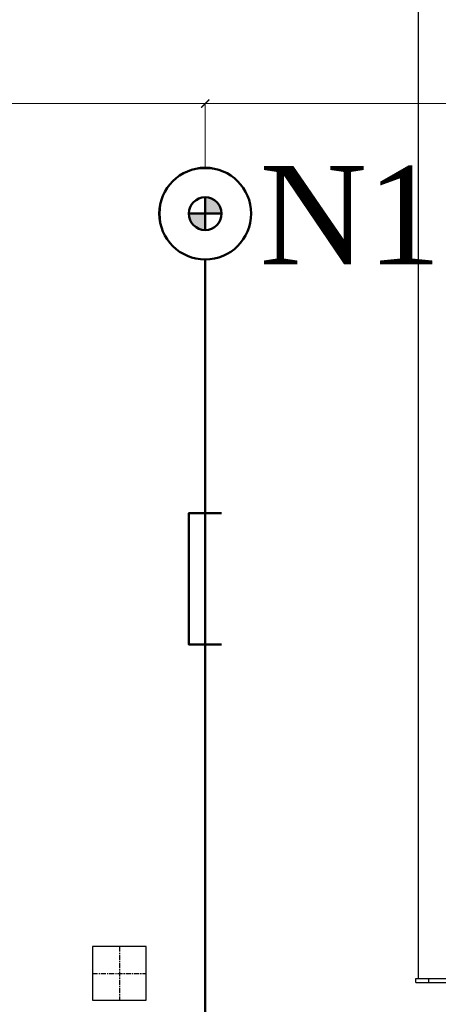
# Model space of a CAD drawing. Header units: millimetres. Extents: x 196 to 1773810, y -221320 to 153872.
# Tile 133 of 256: x 1152726 to 1154004, y -203054 to -200050. Entities that reach past the tile are written whole.
import ezdxf

# ---------------------------------------------------------------- set-up
doc = ezdxf.new("R2010")
doc.units = ezdxf.units.MM
doc.set_wipeout_variables(frame=1)
doc.linetypes.add('CENTER', pattern=[50.8, 31.75, -6.35, 6.35, -6.35])
doc.layers.get('Defpoints').update_dxf_attribs({"lineweight": 18})
for name, color, linetype, lineweight in [('.', 7, 'Continuous', 15), ('00_Основной', 163, 'Continuous', 40), ('Эл.линия силовых сетей', 1, 'Continuous', 50), ('Электроосвещение', 1, 'Continuous', 50)]:
    doc.layers.add(name, color=color, linetype=linetype, lineweight=lineweight)
doc.styles.add('TIMES NEW', font='times.ttf')
doc.styles.add('Times New Roman', font='times.ttf')
doc.dimstyles.new('ЭО', dxfattribs={"dimtxt": 200, "dimasz": 25, "dimexe": 0.18, "dimexo": 0.0625, "dimgap": 0.09, "dimtad": 2, "dimdec": 0, "dimzin": 0, "dimdsep": 46, "dimtxsty": 'TIMES NEW', "dimblk": 'ARCHTICK', "dimcen": 0.09, "dimclrd": 253, "dimclre": 253, "dimclrt": 252, "dimadec": 0, "dimazin": 0, "dimtfac": 1, "dimtdec": 0, "dimtofl": 0, "dimtmove": 0, "dimatfit": 3, "dimfxl": 1, "dimtolj": 1, "dimtzin": 0, "dimlwd": 15, "dimlwe": 15, "dimarcsym": 1})

# ---------------------------------------------------------------- blocks, each defined once
blk = doc.blocks.new('ДСП-3004 100Вт')
at = {"color": 1, "lineweight": 50}
blk.add_wipeout([(-12.1, 138.5), (12.1, 138.5), (36, 134.3), (58.7, 126), (79.7, 113.9), (98.3, 98.3), (113.9, 79.7), (126, 58.7), (134.3, 36), (138.5, 12.1), (138.5, -12.1), (134.3, -36), (126, -58.7), (113.9, -79.7), (98.3, -98.3), (79.7, -113.9), (58.7, -126), (36, -134.3), (12.1, -138.5), (-12.1, -138.5), (-36, -134.3), (-58.7, -126), (-79.7, -113.9), (-98.3, -98.3), (-113.9, -79.7), (-126, -58.7), (-134.3, -36), (-138.5, -12.1), (-138.5, 12.1), (-134.3, 36), (-126, 58.7), (-113.9, 79.7), (-98.3, 98.3), (-79.7, 113.9), (-58.7, 126), (-36, 134.3)], dxfattribs=at)
at = {"layer": '.', "lineweight": 50, "ltscale": 10}
h = blk.add_hatch(color=2, dxfattribs=at)
h.dxf.hatch_style = 1
h.paths.add_polyline_path([(0, 0), (50, 0, 0.414214), (0, 50)])
h = blk.add_hatch(color=2, dxfattribs=at)
h.dxf.hatch_style = 1
h.paths.add_polyline_path([(0, -50), (0, 0), (-50, 0, 0.414214)])
at = {"layer": 'Электроосвещение', "color": 1, "lineweight": 50, "ltscale": 10}
for points in [[(0, 50), (0, -50)], [(-50, 0), (50, 0)]]:
    blk.add_lwpolyline(points, dxfattribs=at)
for radius in [140, 50]:
    blk.add_circle((0, 0), radius, dxfattribs=at)
blk = doc.blocks.new('_ARCHTICK')
at = {"color": 0, "linetype": 'ByBlock', "const_width": 0.15}
blk.add_lwpolyline([(-0.5, -0.5), (0.5, 0.5)], dxfattribs=at)
blk = doc.blocks.new('*D68')
at = {"layer": 'Defpoints', "color": 0, "linetype": 'ByBlock', "lineweight": 50, "transparency": 16777216}
for p in [(1153292.2, -200306), (1153292.2, -200503.2, -0.5), (1156775.9, -200502.1)]:
    blk.add_point(p, dxfattribs=at)
at = {"layer": 'Электроосвещение', "color": 253, "linetype": 'ByBlock', "lineweight": 15, "transparency": 16777216}
for p, q in [((1153292.2, -200503.1), (1153292.2, -200305.8)), ((1156775.9, -200306), (1153292.2, -200306)), ((1156775.9, -200502), (1156775.9, -200305.8))]:
    blk.add_line(p, q, dxfattribs=at)
at = {"layer": 'Электроосвещение', "color": 253, "linetype": 'ByBlock', "lineweight": 15, "transparency": 16777216, "xscale": 25, "yscale": 25, "zscale": 25, "rotation": 180}
blk.add_blockref('_ARCHTICK', (1153292.2, -200306), dxfattribs=at)
at = {"layer": 'Электроосвещение', "color": 253, "linetype": 'ByBlock', "lineweight": 15, "transparency": 16777216, "xscale": 25, "yscale": 25, "zscale": 25}
blk.add_blockref('_ARCHTICK', (1156775.9, -200306), dxfattribs=at)
at = {"layer": 'Электроосвещение', "color": 252, "linetype": 'ByBlock', "lineweight": 50, "transparency": 16777216, "insert": (1155034, -200204.2), "char_height": 200, "attachment_point": 5, "style": 'TIMES NEW'}
blk.add_mtext('\\A1;3585', dxfattribs=at)
blk = doc.blocks.new('*D69')
at = {"layer": 'Defpoints', "color": 0, "linetype": 'ByBlock', "lineweight": 50, "transparency": 16777216}
for p in [(1149784.8, -200306), (1149784.8, -200501.6, -0.5), (1153292.2, -200501.6, -0.5)]:
    blk.add_point(p, dxfattribs=at)
at = {"layer": 'Электроосвещение', "color": 253, "linetype": 'ByBlock', "lineweight": 15, "transparency": 16777216}
for p, q in [((1149784.8, -200501.6), (1149784.8, -200305.8)), ((1153292.2, -200306), (1149784.8, -200306)), ((1153292.2, -200501.6), (1153292.2, -200305.8))]:
    blk.add_line(p, q, dxfattribs=at)
at = {"layer": 'Электроосвещение', "color": 253, "linetype": 'ByBlock', "lineweight": 15, "transparency": 16777216, "xscale": 25, "yscale": 25, "zscale": 25, "rotation": 180}
blk.add_blockref('_ARCHTICK', (1149784.8, -200306), dxfattribs=at)
at = {"layer": 'Электроосвещение', "color": 253, "linetype": 'ByBlock', "lineweight": 15, "transparency": 16777216, "xscale": 25, "yscale": 25, "zscale": 25}
blk.add_blockref('_ARCHTICK', (1153292.2, -200306), dxfattribs=at)
at = {"layer": 'Электроосвещение', "color": 252, "linetype": 'ByBlock', "lineweight": 50, "transparency": 16777216, "insert": (1151538.5, -200204.2), "char_height": 200, "attachment_point": 5, "style": 'TIMES NEW'}
blk.add_mtext('\\A1;3510', dxfattribs=at)
blk = doc.blocks.new('Лоток')
at = {"layer": 'Эл.линия силовых сетей', "color": 85, "lineweight": 50, "ltscale": 50}
blk.add_lwpolyline([(-200, 100), (-200, 0), (200, 0), (200, 100)], dxfattribs=at)

msp = doc.modelspace()

# ---------------------------------------------------------------- linework, layer by layer
at = {"color": 7, "linetype": 'CENTER', "lineweight": 25, "ltscale": 0.5}
for p, q in [((1153030.3, -202877.3), (1153030.3, -203041.7)), ((1152948.1, -202959.5), (1153112.5, -202959.5))]:
    msp.add_line(p, q, dxfattribs=at)
at = {"color": 252, "lineweight": 30, "ltscale": 10}
msp.add_lwpolyline([(1152948.1, -203041.7), (1153112.5, -203041.7), (1153112.5, -202877.3), (1152948.1, -202877.3), (1152948.1, -203041.7)], dxfattribs=at)
at = {"layer": '00_Основной', "lineweight": 30, "ltscale": 10}
for p, q in [((1153942, -198308.2, -0.3), (1153942, -202975.1, 0.1)), ((1153935.4, -202975.1, -0.1), (1153975, -202975.1, -0.1)), ((1153935.4, -202987.4, -0.1), (1153935.4, -202975.1, -0.1)), ((1153975, -202975.1, -0.1), (1154165.4, -202975.1, -0.1)), ((1153975, -202987.4, -0.1), (1153975, -202975.1, -0.1)), ((1153935.4, -202987.4, -0.1), (1153975, -202987.4, -0.1)), ((1153975, -202987.4, -0.1), (1154165.4, -202987.4, -0.1))]:
    msp.add_line(p, q, dxfattribs=at)

# ---------------------------------------------------------------- block references
at = {"layer": 'Эл.линия силовых сетей', "color": 1, "lineweight": 30, "rotation": 270}
msp.add_blockref('Лоток', (1153242.2, -201755.7, -0.5), dxfattribs=at)
at = {"layer": 'Электроосвещение', "color": 1, "lineweight": 50}
msp.add_blockref('ДСП-3004 100Вт', (1153292.2, -200641.6, -0.5), dxfattribs=at)

# ---------------------------------------------------------------- texts
at = {"color": 0, "lineweight": 35, "insert": (1153735.7, -200646.6, -1.2), "char_height": 300, "width": 404.96, "attachment_point": 5, "style": 'Times New Roman'}
msp.add_mtext('N1', dxfattribs=at)

# ---------------------------------------------------------------- next in the draw order: linework, layer by layer
at = {"layer": 'Электроосвещение', "color": 1, "linetype": 'ByBlock', "lineweight": 50, "elevation": -0.5}
msp.add_lwpolyline([(1153292.2, -200781.6), (1153292.2, -205821)], dxfattribs=at)

# ---------------------------------------------------------------- next in the draw order: dimensions: what is measured, and where the dimension line sits
at = {"layer": 'Электроосвещение', "color": 1, "linetype": 'ByBlock', "lineweight": 50}
for base, p1, p2, text, picture, middle in [((1149784.8, -200306), (1153292.2, -200501.6, -0.5), (1149784.8, -200501.6, -0.5), '3510', '*D69', (1151538.5, -200204.2)), ((1153292.2, -200306), (1156775.9, -200502.1), (1153292.2, -200503.2, -0.5), '3585', '*D68', (1155034, -200204.2))]:
    dim = msp.add_linear_dim(base=base, p1=p1, p2=p2, text=text, dimstyle='ЭО', dxfattribs=at)
    dim.commit()
    dim.dimension.update_dxf_attribs({"geometry": picture, "text_midpoint": middle})

# ---------------------------------------------------------------- next in the draw order: texts
at = {"layer": 'Эл.линия силовых сетей', "color": 1, "lineweight": 20, "ltscale": 200, "insert": (1141695.2, -202736.7, 0.4), "char_height": 300, "attachment_point": 1, "rotation": 359.8977, "style": 'Times New Roman', "bg_fill": 3, "box_fill_scale": 1, "bg_fill_color": 256, "bg_fill_transparency": 0}
msp.add_mtext_dynamic_manual_height_columns('\\pi16.00321;{\\L\\C0;5ДСП-36Вт-IP54\\P\\pi1335.61388;\\l2,6}', width=3198.337, gutter_width=1250, heights=[0], dxfattribs=at)

doc.saveas('drawing.dxf')
